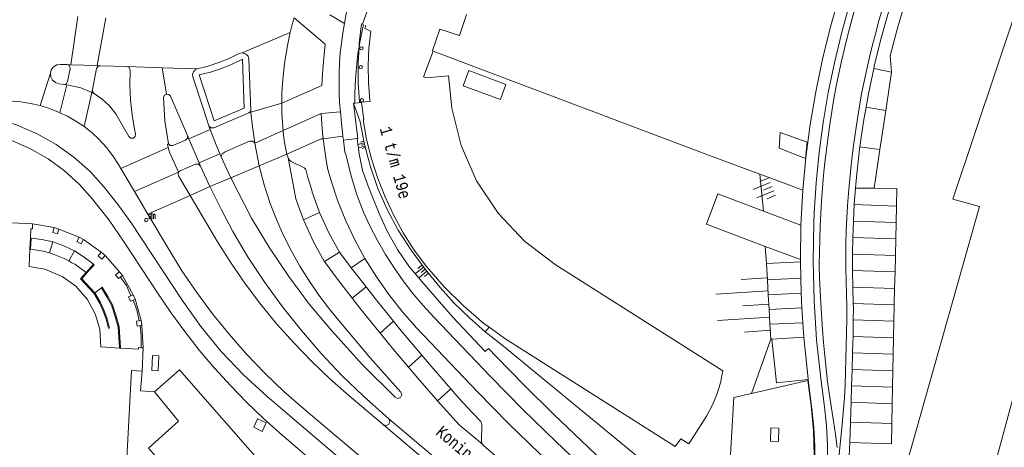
# Model space of a CAD drawing. Header units: metres. Extents: x 196790 to 198335, y 354523 to 356036.
# Tile 24 of 108: x 197155 to 197305, y 355650 to 355715. Entities that reach past the tile are written whole.
import ezdxf

# ---------------------------------------------------------------- set-up
doc = ezdxf.new("R2010")
doc.units = ezdxf.units.M
doc.linetypes.add('DGN Style 2', pattern=[186.027128, 111.616277, -74.410851])
for name, color, linetype, lineweight in [('bij- of bedrijfsgebouw', 252, 'Continuous', 18), ('functiescheiding', 252, 'Continuous', 18), ('gasstation', 252, 'Continuous', 18), ('heg of haag', 252, 'Continuous', 18), ('hoofdgebouw', 252, 'Continuous', 18), ('hoofdgebouw maaiveld', 252, 'Continuous', 18), ('huisnummer BAG', 252, 'Continuous', 18), ('kant asfaltverharding', 252, 'Continuous', 18), ('kant klinkerverharding', 252, 'Continuous', 18), ('kant muur (extern)', 252, 'Continuous', 18), ('kant tegelverharding', 252, 'Continuous', 18), ('overbouw', 252, 'Continuous', 18), ('overige afscheidingen', 252, 'Continuous', 18), ('overige opstallen geen pand', 252, 'Continuous', 18), ('raster', 252, 'Continuous', 18), ('schutting', 252, 'Continuous', 18), ('spoorrail', 252, 'Continuous', 18), ('steunpilaar gebouw', 252, 'Continuous', 18), ('straatnaam', 252, 'Continuous', 18), ('straatnaambord', 252, 'Continuous', 18), ('taludlijn', 252, 'Continuous', 18), ('taludsymbool', 252, 'Continuous', 18), ('toegangstrap', 252, 'Continuous', 18), ('vlakafsluiter', 252, 'Continuous', 18), ('vlakafsluiter grijs', 252, 'DGN Style 2', 18)]:
    doc.layers.add(name, color=color, linetype=linetype, lineweight=lineweight)
doc.styles.add('Style-Courier New', font='cour.ttf')
doc.styles.add('Style-simplex', font='simplex.shx')

# ---------------------------------------------------------------- blocks, each defined once
blk = doc.blocks.new('TA')
at = {"layer": 'taludsymbool', "linetype": 'Continuous', "lineweight": 0}
for p, q in [((-0.5, 0), (-0.5, -0.5)), ((-0.25, 0), (-0.25, -1)), ((0, 0), (0, -0.5)), ((0.25, 0), (0.25, -1)), ((0.5, 0), (0.5, -0.5))]:
    blk.add_line(p, q, dxfattribs=at)
blk = doc.blocks.new('S505')
at = {"layer": 'steunpilaar gebouw', "linetype": 'Continuous', "lineweight": 0}
blk.add_circle((0, 0), 0.25, dxfattribs=at)
blk = doc.blocks.new('S435')
at = {"layer": 'straatnaambord', "color": 7, "linetype": 'Continuous', "lineweight": 0}
blk.add_circle((0, 0), 0.263, dxfattribs=at)
blk.add_circle((0, 0), 0.263, dxfattribs=at)
at = {"layer": 'straatnaambord', "color": 7, "linetype": 'Continuous', "lineweight": 0, "style": 'Style-simplex', "width": 0.428569}
blk.add_text('stn', height=1.05, dxfattribs=at).set_placement((0.32, 0.18))

msp = doc.modelspace()

# ---------------------------------------------------------------- linework, layer by layer
at = {"layer": 'bij- of bedrijfsgebouw', "flags": 128}
for points in [[(197228.472, 355703.342), (197222.816, 355705.452), (197223.677, 355707.757), (197229.332, 355705.647), (197228.472, 355703.342)], [(197271.031, 355698.355), (197275.141, 355696.85), (197274.901, 355694.41), (197270.903, 355695.957), (197271.031, 355698.355)]]:
    msp.add_lwpolyline(points, dxfattribs=at)
at = {"layer": 'functiescheiding'}
for p, q in [((197164.234, 355715.94), (197163.154, 355708.636)), ((197167.144, 355708.503), (197168.462, 355715.772)), ((197287.973, 355707.499), (197285.271, 355708.077)), ((197162.549, 355705.578), (197161.456, 355701.347)), ((197166.314, 355704.407), (197165.157, 355699.245)), ((197166.423, 355704.892), (197166.314, 355704.407)), ((197190.535, 355701.44), (197195.22, 355702.772)), ((197284.091, 355702.174), (197287.094, 355701.667)), ((197181.085, 355697.389), (197184.359, 355698.797)), ((197191.11, 355696.71), (197195.43, 355698.627)), ((197170.745, 355692.88), (197177.973, 355696.051)), ((197286.199, 355695.735), (197283.147, 355696.145)), ((197182.648, 355693.749), (197185.824, 355695.082)), ((197191.796, 355693.288), (197195.979, 355695.036)), ((197172.821, 355689.371), (197179.525, 355692.312)), ((197184.304, 355690.112), (197187.495, 355691.458)), ((197285.314, 355689.868), (197282.494, 355689.887)), ((197174.858, 355685.929), (197181.284, 355688.748)), ((197282.298, 355687.388), (197288.706, 355687.163)), ((197200.98, 355686.155), (197198.519, 355685.087)), ((197288.655, 355684.664), (197282.182, 355684.886)), ((197282.069, 355682.377), (197288.603, 355682.164)), ((197201.707, 355678.738), (197203.999, 355680.17)), ((197288.552, 355679.656), (197282.05, 355679.867)), ((197282.033, 355677.365), (197288.5, 355677.151)), ((197269.082, 355675.929), (197274.157, 355676.176)), ((197208.06, 355674.858), (197205.915, 355673.179)), ((197288.448, 355674.643), (197282.096, 355674.853)), ((197269.214, 355673.683), (197274.223, 355673.927)), ((197269.346, 355671.437), (197274.323, 355671.678)), ((197282.159, 355672.352), (197288.397, 355672.147)), ((197288.345, 355669.652), (197282.147, 355669.847)), ((197210.184, 355667.84), (197212.219, 355669.643)), ((197269.478, 355669.191), (197274.457, 355669.433)), ((197282.114, 355667.333), (197288.293, 355667.139)), ((197216.512, 355664.504), (197214.502, 355662.652)), ((197288.242, 355664.635), (197282.053, 355664.842)), ((197281.973, 355662.338), (197288.19, 355662.126)), ((197218.933, 355657.55), (197220.925, 355659.378)), ((197288.138, 355659.616), (197281.892, 355659.845)), ((197281.811, 355657.336), (197288.087, 355657.121)), ((197281.714, 355654.333), (197288.025, 355654.109))]:
    msp.add_line(p, q, dxfattribs=at)
at = {"layer": 'functiescheiding', "flags": 128}
for points in [[(197279.698, 355650.48), (197279.449, 355652.456), (197279.151, 355654.466), (197278.53, 355658.421), (197278.252, 355660.439), (197278.009, 355662.434), (197277.814, 355664.417), (197277.64, 355666.404), (197277.45, 355668.414), (197277.204, 355672.352), (197277.103, 355674.289), (197277.017, 355676.233), (197276.987, 355678.159), (197277.013, 355680.231), (197277.055, 355682.079), (197277.119, 355684.145), (197277.204, 355686.021), (197277.305, 355687.934), (197277.45, 355689.899), (197277.634, 355691.855), (197277.844, 355693.788), (197278.34, 355697.674), (197278.6, 355699.551), (197278.884, 355701.517), (197279.201, 355703.432), (197279.555, 355705.383), (197279.94, 355707.304), (197280.346, 355709.167), (197280.794, 355711.102), (197281.271, 355712.991), (197281.773, 355714.885), (197282.29, 355716.767)], [(197279.881, 355648.377), (197280.486, 355654.037), (197280.818, 355657.989), (197280.911, 355659.929), (197280.979, 355661.963), (197281.028, 355663.907), (197281.095, 355665.89), (197281.146, 355667.906), (197281.179, 355669.943), (197281.149, 355671.9), (197281.056, 355675.741), (197281.027, 355677.669), (197281.012, 355679.607), (197281.042, 355681.49), (197281.091, 355683.41), (197281.184, 355685.312), (197281.293, 355687.192), (197281.422, 355689.12), (197281.767, 355692.907), (197281.975, 355694.756), (197282.236, 355696.692), (197282.782, 355700.464), (197283.104, 355702.361), (197283.427, 355704.203), (197284.205, 355707.951), (197284.643, 355709.801), (197285.094, 355711.66), (197285.561, 355713.488), (197286.049, 355715.347), (197286.594, 355717.12)], [(197151.811, 355700.449), (197154.972, 355699.464), (197158.028, 355698.141), (197160.925, 355696.5), (197163.616, 355694.571), (197166.062, 355692.394), (197168.231, 355690.015), (197170.333, 355687.35), (197172.321, 355684.599), (197180.071, 355672.846), (197182.907, 355668.859), (197186.024, 355665.072), (197189.4, 355661.515), (197193.01, 355658.212), (197210.835, 355643.025)], [(197151.651, 355697.893), (197154.17, 355697.1), (197157.011, 355695.856), (197159.702, 355694.313), (197162.196, 355692.501), (197164.457, 355690.456), (197166.457, 355688.224), (197168.954, 355685.016), (197171.273, 355681.677), (197176.336, 355673.947), (197178.348, 355670.989), (197180.466, 355668.098), (197182.687, 355665.279), (197185.007, 355662.538), (197187.421, 355659.88), (197189.926, 355657.311), (197192.516, 355654.833), (197195.186, 355652.452), (197208.865, 355640.679)], [(197198.519, 355685.087), (197197.365, 355688.255), (197196.18, 355694.503)], [(197201.707, 355678.738), (197201.672, 355678.786), (197200.036, 355681.731), (197198.572, 355684.941), (197198.519, 355685.087)], [(197205.915, 355673.179), (197203.688, 355676.053), (197201.707, 355678.738)], [(197205.915, 355673.179), (197207.342, 355671.342), (197210.184, 355667.84)], [(197210.184, 355667.84), (197212.216, 355665.354), (197214.502, 355662.652)], [(197214.502, 355662.652), (197215.904, 355660.995), (197218.933, 355657.55)], [(197218.933, 355657.55), (197222.197, 355653.901), (197225.743, 355650.965)]]:
    msp.add_lwpolyline(points, dxfattribs=at)
at = {"layer": 'gasstation', "flags": 128}
msp.add_lwpolyline([(197270.779, 355651.402), (197270.828, 355653.402), (197269.628, 355653.431), (197269.569, 355651.418), (197270.779, 355651.402)], dxfattribs=at)
at = {"layer": 'heg of haag'}
for p, q in [((197267.946, 355691.997), (197268.521, 355686.407)), ((197268.948, 355678.425), (197268.76, 355681.037))]:
    msp.add_line(p, q, dxfattribs=at)
at = {"layer": 'hoofdgebouw'}
for p, q in [((197209.838, 355721.224), (197207.504, 355714.821)), ((197223.341, 355716.266), (197222.47, 355713.681)), ((197218.153, 355710.743), (197218.176, 355710.811)), ((197218.265, 355710.704), (197218.153, 355710.743)), ((197207.378, 355702.893), (197207.371, 355702.95)), ((197150.841, 355684.748), (197157.338, 355684.442))]:
    msp.add_line(p, q, dxfattribs=at)
at = {"layer": 'hoofdgebouw', "flags": 128}
for points in [[(197218.176, 355710.811), (197219.291, 355714.057), (197222.254, 355713.062), (197222.47, 355713.681)], [(197262.333, 355662.111), (197236.835, 355678.253), (197232.147, 355681.809), (197228.132, 355686.078), (197224.861, 355690.996), (197222.494, 355696.378), (197221.073, 355702.059), (197220.582, 355706.936), (197217.233, 355706.623), (197216.804, 355706.78), (197218.265, 355710.704)], [(197226.753, 355668.76), (197225.968, 355669.315), (197222.845, 355671.971), (197219.942, 355674.864), (197217.246, 355677.951), (197215.37, 355680.45), (197213.696, 355683.089), (197212.21, 355685.837), (197210.89, 355688.668), (197209.788, 355691.477), (197208.871, 355694.352), (197208.14, 355697.279), (197207.594, 355700.247), (197207.719, 355700.265), (197207.378, 355702.893)], [(197262.333, 355662.111), (197261.97, 355660.308), (197261.425, 355658.542), (197260.706, 355656.84), (197259.824, 355655.226), (197257.157, 355651.036), (197255.912, 355651.804), (197255.057, 355650.627), (197229.315, 355666.947), (197226.753, 355668.76)], [(197174.163, 355665.615), (197173.993, 355662.07), (197173.987, 355662.07)], [(197170.625, 355605.965), (197170.812, 355609.49), (197169.603, 355609.554), (197170.214, 355621.088), (197172.626, 355621.586), (197172.763, 355620.825), (197178.058, 355621.776), (197177.86, 355623.44), (197177.864, 355625.128), (197178.071, 355626.803), (197178.474, 355628.429), (197173.198, 355629.892), (197170.651, 355629.799), (197172.39, 355662.166), (197173.987, 355662.07)]]:
    msp.add_lwpolyline(points, dxfattribs=at)
at = {"layer": 'hoofdgebouw maaiveld'}
for p, q in [((197156.988, 355682.308), (197156.908, 355680.615)), ((197170.522, 355665.582), (197170.673, 355665.573)), ((197173.828, 355665.635), (197174.163, 355665.615))]:
    msp.add_line(p, q, dxfattribs=at)
at = {"layer": 'hoofdgebouw maaiveld', "flags": 128}
for points in [[(197208.023, 355714.626), (197207.858, 355714.125), (197208.756, 355713.761), (197208.493, 355711.147), (197208.385, 355708.517), (197208.432, 355705.885), (197208.633, 355703.265), (197208.654, 355703.066), (197207.371, 355702.95)], [(197157.338, 355684.442), (197157.303, 355683.68), (197157.053, 355683.691), (197156.988, 355682.308)], [(197156.908, 355680.615), (197156.783, 355677.974), (197159.206, 355677.562), (197161.841, 355676.462), (197163.893, 355674.965), (197165.613, 355673.01), (197166.86, 355670.78), (197167.538, 355668.445), (197167.705, 355665.751), (197170.522, 355665.582)], [(197170.673, 355665.573), (197173.427, 355665.408), (197173.439, 355665.658), (197173.828, 355665.635)]]:
    msp.add_lwpolyline(points, dxfattribs=at)
at = {"layer": 'kant asfaltverharding'}
for p, q in [((197162.55, 355708.656), (197163.154, 355708.636)), ((197163.154, 355708.636), (197167.144, 355708.503)), ((197167.144, 355708.503), (197167.603, 355708.488)), ((197167.603, 355708.488), (197171.693, 355708.353)), ((197287.973, 355707.499), (197287.094, 355701.667)), ((197162.549, 355705.578), (197162.072, 355705.643)), ((197166.642, 355704.27), (197166.314, 355704.407)), ((197190.535, 355701.44), (197190.508, 355701.716)), ((197287.094, 355701.667), (197286.199, 355695.735)), ((197184.158, 355699.353), (197184.359, 355698.797)), ((197180.881, 355697.864), (197181.085, 355697.389)), ((197181.085, 355697.389), (197182.648, 355693.749)), ((197191.796, 355693.288), (197191.11, 355696.71)), ((197286.199, 355695.735), (197285.314, 355689.868)), ((197185.824, 355695.082), (197186.023, 355694.615)), ((197196.18, 355694.503), (197195.979, 355695.036)), ((197170.745, 355692.88), (197172.821, 355689.371)), ((197182.648, 355693.749), (197182.867, 355693.239)), ((197184.304, 355690.112), (197182.867, 355693.239)), ((197199.776, 355689.587), (197199.216, 355691.495)), ((197172.821, 355689.371), (197174.858, 355685.929)), ((197282.298, 355687.388), (197282.494, 355689.887)), ((197282.182, 355684.886), (197282.298, 355687.388)), ((197288.706, 355687.163), (197288.655, 355684.664)), ((197282.069, 355682.377), (197282.182, 355684.886)), ((197288.655, 355684.664), (197288.603, 355682.164)), ((197282.05, 355679.867), (197282.069, 355682.377)), ((197288.603, 355682.164), (197288.552, 355679.656)), ((197203.999, 355680.17), (197205.799, 355677.774)), ((197282.033, 355677.365), (197282.05, 355679.867)), ((197288.552, 355679.656), (197288.5, 355677.151)), ((197208.06, 355674.858), (197205.799, 355677.774)), ((197282.096, 355674.853), (197282.033, 355677.365)), ((197288.5, 355677.151), (197288.448, 355674.643)), ((197282.159, 355672.352), (197282.096, 355674.853)), ((197288.448, 355674.643), (197288.397, 355672.147)), ((197288.397, 355672.147), (197288.345, 355669.652)), ((197282.114, 355667.333), (197282.147, 355669.847)), ((197288.345, 355669.652), (197288.293, 355667.139)), ((197288.293, 355667.139), (197288.242, 355664.635)), ((197281.973, 355662.338), (197282.053, 355664.842)), ((197288.242, 355664.635), (197288.19, 355662.126)), ((197281.892, 355659.845), (197281.973, 355662.338)), ((197288.19, 355662.126), (197288.138, 355659.616)), ((197222.141, 355657.98), (197220.925, 355659.378)), ((197281.811, 355657.336), (197281.892, 355659.845)), ((197288.138, 355659.616), (197288.087, 355657.121)), ((197281.714, 355654.333), (197281.811, 355657.336)), ((197288.087, 355657.121), (197288.025, 355654.109)), ((197210.712, 355653.911), (197227.077, 355640.126)), ((197227.86, 355641.035), (197211.529, 355654.837)), ((197281.614, 355651.222), (197281.714, 355654.333))]:
    msp.add_line(p, q, dxfattribs=at)
at = {"layer": 'kant asfaltverharding', "flags": 128}
for points in [[(197285.271, 355708.077), (197285.338, 355708.393), (197286.357, 355712.536), (197287.51, 355716.64), (197288.793, 355720.698), (197291.248, 355727.26), (197293.407, 355732.567)], [(197293.407, 355732.567), (197295.034, 355731.917), (197290.971, 355721.011), (197290.5, 355719.604), (197289.334, 355715.771), (197288.781, 355713.835), (197288.281, 355711.901), (197287.777, 355709.998), (197287.98, 355707.542), (197287.973, 355707.499)], [(197276.015, 355620.232), (197276.166, 355621.575), (197276.307, 355622.919), (197277.139, 355631.204), (197278.094, 355645.033), (197278.223, 355647.937), (197278.211, 355650.848), (197278.056, 355653.755), (197277.76, 355656.647), (197277.214, 355660.945), (197276.584, 355666.848), (197276.193, 355672.776), (197276.042, 355678.715), (197276.13, 355684.651), (197276.2, 355686.12), (197276.507, 355690.704), (197276.969, 355695.282), (197277.584, 355699.848), (197278.353, 355704.393), (197279.274, 355708.909), (197280.346, 355713.39), (197281.566, 355717.827)], [(197196.496, 355713.521), (197196.809, 355714.769), (197197.089, 355715.749)], [(197195.22, 355702.772), (197195.23, 355704.323), (197195.332, 355705.84), (197195.482, 355707.284), (197195.663, 355708.854), (197195.889, 355710.344), (197196.127, 355711.824), (197196.445, 355713.318), (197196.496, 355713.521)], [(197182.382, 355708.006), (197184.024, 355708.436), (197185.639, 355708.969), (197187.217, 355709.603), (197188.749, 355710.333), (197189.211, 355710.443)], [(197189.211, 355710.443), (197189.732, 355710.302), (197190.11, 355709.916), (197190.24, 355709.459), (197190.508, 355701.716)], [(197160.026, 355707.335), (197160.168, 355707.854), (197160.517, 355708.316), (197161.016, 355708.609), (197161.548, 355708.689), (197162.55, 355708.656)], [(197162.072, 355705.643), (197161.301, 355705.747), (197160.79, 355705.915), (197160.346, 355706.287), (197160.079, 355706.8), (197160.026, 355707.335)], [(197171.693, 355708.353), (197172.056, 355708.165), (197172.165, 355707.771), (197172.129, 355705.525), (197172.229, 355703.276), (197172.464, 355701.038), (197172.834, 355698.822), (197172.998, 355698.13), (197172.951, 355697.747), (197172.664, 355697.488), (197172.278, 355697.48), (197171.981, 355697.726), (197169.968, 355701.196), (197169.024, 355702.377), (197167.917, 355703.404), (197166.683, 355704.248), (197166.642, 355704.27)], [(197184.158, 355699.353), (197183.243, 355702.173), (197181.702, 355706.82), (197181.658, 355707.183), (197181.777, 355707.565), (197182.047, 355707.86), (197182.382, 355708.006)], [(197284.091, 355702.174), (197284.454, 355704.216), (197285.271, 355708.077)], [(197166.314, 355704.407), (197164.653, 355705.103), (197162.549, 355705.578)], [(197151.929, 355703.214), (197154.289, 355703.117), (197154.917, 355703.07), (197155.547, 355703.003), (197157.017, 355702.765), (197158.467, 355702.423)], [(197177.978, 355696.635), (197177.432, 355700.12), (197177.243, 355703.643), (197177.371, 355703.995), (197177.694, 355704.186)], [(197177.694, 355704.186), (197178.064, 355704.128), (197178.313, 355703.848), (197180.881, 355697.864)], [(197158.467, 355702.423), (197159.889, 355701.978), (197161.275, 355701.433), (197161.456, 355701.347)], [(197161.456, 355701.347), (197162.619, 355700.795), (197163.917, 355700.068), (197165.157, 355699.245)], [(197190.535, 355701.44), (197190.751, 355699.206), (197191.11, 355696.71)], [(197195.43, 355698.627), (197195.324, 355699.819), (197195.248, 355701.301), (197195.22, 355702.772)], [(197284.091, 355702.174), (197283.706, 355700.013), (197283.147, 355696.145)], [(197165.157, 355699.245), (197166.323, 355698.32), (197167.488, 355697.23), (197168.563, 355696.053), (197169.539, 355694.791), (197170.406, 355693.452), (197170.745, 355692.88)], [(197184.359, 355698.797), (197185.024, 355696.958), (197185.824, 355695.082)], [(197195.979, 355695.036), (197195.659, 355696.826), (197195.456, 355698.34), (197195.43, 355698.627)], [(197177.973, 355696.051), (197177.836, 355696.581), (197177.978, 355696.635)], [(197179.525, 355692.312), (197178.152, 355695.362), (197177.973, 355696.051)], [(197282.494, 355689.887), (197282.625, 355691.553), (197283.096, 355695.789), (197283.147, 355696.145)], [(197187.495, 355691.458), (197187.138, 355692.202), (197186.023, 355694.615)], [(197199.216, 355691.495), (197198.952, 355692.5), (197198.861, 355692.744), (197198.651, 355692.942), (197196.661, 355693.917), (197196.4, 355694.139), (197196.18, 355694.503)], [(197181.284, 355688.748), (197179.53, 355691.769), (197179.451, 355692.04), (197179.525, 355692.312)], [(197187.495, 355691.458), (197190.647, 355685.307), (197193.352, 355680.799), (197196.292, 355676.432), (197199.455, 355672.223), (197202.828, 355668.19), (197207.529, 355663.048), (197212.457, 355658.122), (197212.85, 355657.912), (197213.274, 355658.047), (197213.473, 355658.446), (197213.325, 355658.866), (197208.658, 355664.102), (197204.146, 355669.472), (197202.467, 355671.492), (197200.876, 355673.593), (197199.38, 355675.77), (197197.984, 355678.015), (197196.693, 355680.321), (197195.509, 355682.682), (197194.438, 355685.09), (197193.48, 355687.536), (197192.559, 355690.389), (197191.796, 355693.288)], [(197211.529, 355654.837), (197207.667, 355658.248), (197204.374, 355661.43), (197201.217, 355664.759), (197198.206, 355668.227), (197195.35, 355671.824), (197192.658, 355675.539), (197190.136, 355679.361), (197187.79, 355683.279), (197185.99, 355686.666), (197184.304, 355690.112)], [(197199.776, 355689.587), (197199.847, 355689.268), (197200.98, 355686.155)], [(197285.314, 355689.868), (197288.761, 355689.812), (197288.706, 355687.163)], [(197181.284, 355688.748), (197185.455, 355681.706), (197187.516, 355678.463), (197189.712, 355675.297), (197192.038, 355672.219), (197194.489, 355669.234), (197197.059, 355666.352), (197199.741, 355663.578), (197202.529, 355660.919), (197205.415, 355658.382), (197210.712, 355653.911)], [(197174.858, 355685.929), (197177.933, 355680.734), (197180.042, 355677.336), (197182.297, 355674.02), (197184.693, 355670.796), (197187.224, 355667.672), (197189.884, 355664.657), (197192.667, 355661.76), (197195.562, 355658.986), (197198.564, 355656.343), (197212.981, 355644.174)], [(197200.98, 355686.155), (197202.377, 355683.087), (197203.999, 355680.17)], [(197212.219, 355669.643), (197209.425, 355673.099), (197208.06, 355674.858)], [(197282.147, 355669.847), (197282.173, 355671.799), (197282.159, 355672.352)], [(197216.512, 355664.504), (197213.145, 355668.498), (197212.219, 355669.643)], [(197282.053, 355664.842), (197282.101, 355666.315), (197282.114, 355667.333)], [(197220.925, 355659.378), (197217.926, 355662.826), (197216.512, 355664.504)], [(197225.743, 355650.965), (197225.612, 355651.365), (197225.68, 355653.892), (197225.618, 355654.206), (197225.48, 355654.438), (197224.19, 355655.764), (197222.141, 355657.98)], [(197288.025, 355654.109), (197287.961, 355651.026), (197281.614, 355651.222)], [(197259.33, 355622.277), (197255.895, 355625.242), (197225.98, 355650.708), (197225.743, 355650.965)], [(197279.043, 355617.698), (197279.292, 355619.749), (197279.512, 355621.804), (197280.455, 355631.209), (197281.375, 355644.191), (197281.549, 355649.218), (197281.614, 355651.222)]]:
    msp.add_lwpolyline(points, dxfattribs=at)
at = {"layer": 'kant klinkerverharding'}
for p, q in [((197206.341, 355702.788), (197206.13, 355702.771)), ((197204.149, 355701.46), (197201.227, 355701.201)), ((197201.509, 355697.394), (197204.529, 355697.792)), ((197204.609, 355697.166), (197206.709, 355697.407)), ((197261.55, 355689.035), (197268.521, 355686.407)), ((197268.521, 355686.407), (197274.196, 355684.267)), ((197268.76, 355681.037), (197259.816, 355684.395)), ((197270.263, 355680.473), (197268.76, 355681.037)), ((197274.124, 355679.024), (197270.263, 355680.473)), ((197207.881, 355679.188), (197205.799, 355677.774)), ((197268.948, 355678.425), (197274.125, 355678.664)), ((197269.082, 355675.929), (197268.948, 355678.425)), ((197269.214, 355673.683), (197269.082, 355675.929)), ((197269.346, 355671.437), (197269.214, 355673.683)), ((197269.478, 355669.191), (197269.346, 355671.437)), ((197269.611, 355666.925), (197269.478, 355669.191)), ((197269.787, 355666.935), (197269.611, 355666.925)), ((197274.624, 355667.211), (197269.787, 355666.935))]:
    msp.add_line(p, q, dxfattribs=at)
at = {"layer": 'kant klinkerverharding', "flags": 128}
for points in [[(197195.22, 355702.772), (197201.327, 355705.465), (197201.433, 355707.233), (197201.571, 355709.081), (197201.84, 355711.739), (197197.089, 355715.749)], [(197207.676, 355714.756), (197207.158, 355712.307), (197206.986, 355711.311)], [(197206.986, 355711.311), (197206.818, 355710.342), (197206.577, 355708.193), (197206.417, 355706.394), (197206.317, 355704.292), (197206.341, 355702.788)], [(197182.68, 355707.085), (197184.375, 355707.518), (197186.041, 355708.064), (197187.667, 355708.721), (197189.241, 355709.484), (197189.488, 355702.054), (197184.939, 355700.13), (197182.68, 355707.085)], [(197206.13, 355702.771), (197206.38, 355700.755), (197206.635, 355698.584), (197206.792, 355697.417), (197206.709, 355697.407)], [(197201.227, 355701.201), (197201.297, 355699.619), (197201.415, 355698.268), (197201.509, 355697.394)], [(197176.417, 355662.141), (197176.537, 355664.406), (197175.57, 355664.452), (197175.473, 355662.184), (197176.417, 355662.141)], [(197190.965, 355653.531), (197192.263, 355652.915), (197192.851, 355654.207), (197191.552, 355654.837), (197190.965, 355653.531)], [(197210.712, 355653.911), (197211.131, 355653.83), (197211.505, 355654.035), (197211.662, 355654.432), (197211.529, 355654.837)]]:
    msp.add_lwpolyline(points, dxfattribs=at)
at = {"layer": 'kant muur (extern)'}
for p, q in [((197260.296, 355694.86), (197218.265, 355710.704)), ((197171.005, 355676.582), (197170.701, 355676.35)), ((197172.292, 355673.536), (197172.631, 355673.678)), ((197172.921, 355672.986), (197172.649, 355672.872)), ((197173.561, 355669.738), (197173.848, 355669.783)), ((197173.964, 355669.042), (197173.674, 355668.997))]:
    msp.add_line(p, q, dxfattribs=at)
at = {"layer": 'kant muur (extern)', "flags": 128}
for points in [[(197161.341, 355683.665), (197161.124, 355682.947), (197160.406, 355683.164), (197160.623, 355683.882)], [(197165.072, 355682.065), (197164.721, 355681.398), (197164.058, 355681.747), (197164.407, 355682.411)], [(197168.347, 355679.644), (197167.852, 355679.081), (197167.288, 355679.575), (197167.783, 355680.139)], [(197170.701, 355676.35), (197170.409, 355676.127), (197169.953, 355676.722), (197170.549, 355677.178)], [(197172.649, 355672.872), (197172.229, 355672.696), (197171.939, 355673.388), (197172.292, 355673.536)], [(197173.674, 355668.997), (197173.223, 355668.926), (197173.107, 355669.667), (197173.561, 355669.738)]]:
    msp.add_lwpolyline(points, dxfattribs=at)
at = {"layer": 'kant tegelverharding'}
for p, q in [((197206.341, 355702.788), (197207.378, 355702.893)), ((197201.227, 355701.201), (197195.43, 355698.627)), ((197204.529, 355697.792), (197204.609, 355697.166)), ((197204.609, 355697.166), (197204.843, 355695.338)), ((197191.796, 355693.288), (197187.495, 355691.458)), ((197181.284, 355688.748), (197184.304, 355690.112)), ((197274.489, 355689.548), (197274.196, 355684.267)), ((197274.196, 355684.267), (197274.124, 355679.024)), ((197274.124, 355679.024), (197274.125, 355678.664)), ((197274.125, 355678.664), (197274.157, 355676.176)), ((197274.157, 355676.176), (197274.223, 355673.927)), ((197274.223, 355673.927), (197274.323, 355671.678)), ((197274.323, 355671.678), (197274.457, 355669.433)), ((197274.457, 355669.433), (197274.624, 355667.211))]:
    msp.add_line(p, q, dxfattribs=at)
at = {"layer": 'kant tegelverharding', "flags": 128}
for points in [[(197239.585, 355812.134), (197206.348, 355720.707), (197205.856, 355719.32), (197205.417, 355717.861), (197205.035, 355716.383), (197204.747, 355714.909)], [(197274.489, 355689.548), (197274.952, 355694.557), (197275.602, 355699.557), (197276.441, 355704.535), (197277.466, 355709.482), (197278.676, 355714.387), (197280.067, 355719.24), (197281.637, 355724.03), (197283.381, 355728.749), (197283.205, 355729.48)], [(197204.747, 355714.909), (197204.504, 355713.448), (197204.299, 355711.936), (197204.131, 355710.431), (197204.011, 355708.927), (197203.948, 355707.429), (197203.935, 355705.91), (197203.964, 355704.364), (197204.026, 355702.908), (197204.149, 355701.46)], [(197162.55, 355708.656), (197162.767, 355708.599), (197162.958, 355708.441), (197163.06, 355708.216), (197163.059, 355707.992), (197162.652, 355706.068), (197162.444, 355705.744), (197162.072, 355705.643)], [(197167.603, 355708.488), (197167.255, 355708.361), (197167.061, 355708.045), (197166.423, 355704.892)], [(197166.423, 355704.892), (197166.442, 355704.549), (197166.642, 355704.27)], [(197190.508, 355701.716), (197190.419, 355701.469), (197190.214, 355701.304), (197184.89, 355699.026), (197184.452, 355699.029), (197184.158, 355699.353)], [(197204.149, 355701.46), (197204.295, 355699.739), (197204.529, 355697.792)], [(197180.881, 355697.864), (197180.879, 355697.467), (197180.604, 355697.182), (197178.673, 355696.358), (197178.269, 355696.354), (197177.978, 355696.635)], [(197191.11, 355696.71), (197190.776, 355697.031), (197190.313, 355697.04), (197186.594, 355695.406), (197186.163, 355695.116), (197186.023, 355694.615)], [(197201.509, 355697.394), (197201.243, 355697.356), (197195.979, 355695.036)], [(197201.509, 355697.394), (197201.727, 355695.925), (197201.916, 355694.469), (197202.177, 355692.917)], [(197206.709, 355697.407), (197207.007, 355695.098), (197207.52, 355692.568)], [(197204.843, 355695.338), (197205.025, 355694.83), (197205.723, 355691.906), (197206.606, 355689.033), (197207.668, 355686.228), (197208.685, 355684.05), (197209.8, 355681.912), (197211.008, 355679.821), (197212.308, 355677.782), (197213.696, 355675.802), (197215.168, 355673.887), (197216.718, 355672.041), (197218.343, 355670.269), (197226.994, 355661.235), (197231.887, 355656.241), (197236.893, 355651.361), (197260.109, 355629.242), (197266.073, 355623.696), (197271.901, 355618.54)], [(197182.867, 355693.239), (197182.543, 355693.532), (197182.106, 355693.521), (197179.766, 355692.523), (197179.525, 355692.312)], [(197207.881, 355679.188), (197206.344, 355682), (197204.962, 355684.892), (197203.74, 355687.907), (197202.745, 355691.015), (197202.177, 355692.917)], [(197207.52, 355692.568), (197207.788, 355691.772), (197208.357, 355690.201), (197210.044, 355686.007), (197211.309, 355683.227), (197212.825, 355680.561), (197214.573, 355678.042), (197216.533, 355675.7), (197221.246, 355670.29), (197226.163, 355665.064), (197226.675, 355665.517), (197227.863, 355664.255), (197232.142, 355659.867), (197236.526, 355655.585), (197262.292, 355631.018), (197267.478, 355626.179), (197272.497, 355621.694)], [(197271.255, 355615.121), (197264.311, 355621.249), (197257.256, 355627.8), (197234.411, 355649.561), (197229.682, 355654.171), (197225.062, 355658.89), (197215.712, 355668.664), (197213.538, 355671.125), (197211.502, 355673.707), (197209.614, 355676.399), (197207.881, 355679.188)], [(197275.294, 355660.804), (197270.465, 355660.304), (197269.787, 355666.935)], [(197274.624, 355667.211), (197275.282, 355660.903), (197275.294, 355660.804)], [(197276.188, 355645.328), (197276.301, 355647.765), (197276.293, 355650.631), (197276.145, 355653.493), (197275.857, 355656.341), (197275.294, 355660.804)]]:
    msp.add_lwpolyline(points, dxfattribs=at)
at = {"layer": 'overbouw'}
for p, q in [((197160.623, 355683.882), (197157.338, 355684.442)), ((197161.341, 355683.665), (197160.623, 355683.882)), ((197164.407, 355682.411), (197161.341, 355683.665)), ((197164.407, 355682.411), (197165.072, 355682.065)), ((197167.783, 355680.139), (197165.072, 355682.065)), ((197167.783, 355680.139), (197168.347, 355679.644)), ((197170.549, 355677.178), (197168.347, 355679.644)), ((197170.549, 355677.178), (197171.005, 355676.582)), ((197172.631, 355673.678), (197171.005, 355676.582)), ((197172.631, 355673.678), (197172.921, 355672.986)), ((197173.848, 355669.783), (197172.921, 355672.986)), ((197173.848, 355669.783), (197173.964, 355669.042)), ((197174.163, 355665.615), (197173.964, 355669.042))]:
    msp.add_line(p, q, dxfattribs=at)
at = {"layer": 'overbouw', "flags": 128}
for points in [[(197206.986, 355711.311), (197207.02, 355711.899), (197207.374, 355714.87), (197207.504, 355714.821)], [(197206.986, 355711.311), (197206.845, 355708.907), (197206.85, 355705.909), (197207.036, 355702.923), (197207.371, 355702.95)]]:
    msp.add_lwpolyline(points, dxfattribs=at)
at = {"layer": 'overige afscheidingen'}
msp.add_line((197226.184, 355668.043), (197226.753, 355668.76), dxfattribs=at)
at = {"layer": 'overige opstallen geen pand'}
for p, q in [((197175.864, 355658.946), (197179.691, 355662.289)), ((197179.691, 355662.289), (197198.258, 355641.09)), ((197179.535, 355654.479), (197175.864, 355658.946))]:
    msp.add_line(p, q, dxfattribs=at)
at = {"layer": 'overige opstallen geen pand', "flags": 128}
msp.add_lwpolyline([(197179.535, 355654.479), (197174.98, 355650.384), (197185.674, 355638.228), (197190.223, 355642.221)], dxfattribs=at)
at = {"layer": 'raster'}
for p, q in [((197157.095, 355682.3), (197156.996, 355680.602)), ((197159.902, 355680.052), (197160.387, 355681.705)), ((197163.712, 355680.332), (197162.842, 355678.812)), ((197165.468, 355677.076), (197166.568, 355678.34))]:
    msp.add_line(p, q, dxfattribs=at)
at = {"layer": 'raster', "flags": 128}
for points in [[(197281.703, 355617.248), (197287.25, 355646.159), (197289.634, 355645.72), (197301.365, 355687.105), (197297.289, 355688.194), (197310.537, 355727.724)], [(197168.861, 355668.54), (197168.506, 355669.965), (197168.034, 355671.351), (197167.52, 355672.433), (197166.641, 355673.911), (197164.623, 355676.105), (197165.468, 355677.076)], [(197170.701, 355676.35), (197171.605, 355675.091), (197172.292, 355673.536)], [(197170.522, 355665.582), (197170.443, 355667.227), (197170.324, 355668.768), (197169.888, 355670.399), (197169.344, 355672.104), (197168.637, 355673.346), (197167.804, 355674.738)], [(197172.649, 355672.872), (197173.181, 355671.375), (197173.561, 355669.738)], [(197173.674, 355668.997), (197173.837, 355667.369), (197173.828, 355665.635)], [(197173.987, 355662.07), (197173.757, 355659.053), (197175.864, 355658.946)], [(197266.671, 355658.695), (197275.231, 355660.668), (197275.76, 355656.86), (197276.084, 355653.024), (197276.2, 355649.175), (197276.108, 355645.332)], [(197263.292, 355645.92), (197263.993, 355658.078), (197266.671, 355658.695)]]:
    msp.add_lwpolyline(points, dxfattribs=at)
at = {"layer": 'schutting'}
for p, q in [((197267.946, 355691.997), (197260.296, 355694.86)), ((197269.199, 355691.528), (197267.946, 355691.997)), ((197274.489, 355689.548), (197269.199, 355691.528))]:
    msp.add_line(p, q, dxfattribs=at)
at = {"layer": 'spoorrail', "flags": 128}
msp.add_lwpolyline([(197308.607, 355665.908), (197300.983, 355637.913), (197297.303, 355624.243), (197293.86, 355611.363), (197292.554, 355606.392)], dxfattribs=at)
at = {"layer": 'taludlijn'}
msp.add_line((197269.611, 355666.925), (197266.671, 355658.695), dxfattribs=at)
at = {"layer": 'taludlijn', "flags": 128}
for points in [[(197226.184, 355668.043), (197223.768, 355670.168), (197221.471, 355672.422), (197219.307, 355674.803), (197217.035, 355677.58), (197214.895, 355680.46), (197212.945, 355683.474), (197211.255, 355686.642), (197209.86, 355689.845), (197208.71, 355693.144), (197207.806, 355696.518), (197207.151, 355699.95), (197206.13, 355702.771)], [(197263.292, 355645.92), (197256.8, 355642.991), (197228.705, 355666.044), (197226.184, 355668.043)]]:
    msp.add_lwpolyline(points, dxfattribs=at)
at = {"layer": 'toegangstrap'}
for p, q in [((197157.095, 355682.3), (197156.988, 355682.308)), ((197156.996, 355680.602), (197156.908, 355680.615)), ((197165.59, 355676.988), (197165.468, 355677.076)), ((197167.804, 355674.738), (197166.77, 355673.988))]:
    msp.add_line(p, q, dxfattribs=at)
at = {"layer": 'toegangstrap', "flags": 128}
for points in [[(197160.387, 355681.705), (197158.756, 355682.087), (197157.095, 355682.3)], [(197159.902, 355680.052), (197158.942, 355680.302), (197156.996, 355680.602)], [(197163.712, 355680.332), (197162.088, 355681.111), (197160.387, 355681.705)], [(197166.568, 355678.34), (197165.193, 355679.412), (197163.712, 355680.332)], [(197159.902, 355680.052), (197160.608, 355679.818), (197162.128, 355679.208), (197162.842, 355678.812)], [(197165.468, 355677.076), (197163.731, 355678.331), (197163.307, 355678.554), (197162.842, 355678.812)], [(197165.59, 355676.988), (197166.681, 355678.241), (197166.568, 355678.34)], [(197166.77, 355673.988), (197164.828, 355676.112), (197165.59, 355676.988)], [(197170.673, 355665.573), (197170.593, 355667.236), (197170.474, 355668.78), (197170.032, 355670.441), (197169.486, 355672.15), (197168.767, 355673.421), (197167.926, 355674.827), (197167.804, 355674.738)], [(197166.77, 355673.988), (197167.656, 355672.498), (197168.173, 355671.408), (197168.65, 355670.007), (197169.007, 355668.576)]]:
    msp.add_lwpolyline(points, dxfattribs=at)
at = {"layer": 'vlakafsluiter'}
msp.add_line((197261.55, 355689.035), (197259.816, 355684.395), dxfattribs=at)
at = {"layer": 'vlakafsluiter grijs'}
for p, q in [((197202.523, 355716.207), (197204.747, 355714.909)), ((197189.211, 355710.443), (197196.496, 355713.521)), ((197160.026, 355707.335), (197158.467, 355702.423)), ((197171.693, 355708.353), (197177.038, 355708.18)), ((197177.038, 355708.18), (197177.694, 355704.186)), ((197177.038, 355708.18), (197182.382, 355708.006))]:
    msp.add_line(p, q, dxfattribs=at)

# ---------------------------------------------------------------- block references
at = {"layer": 'steunpilaar gebouw'}
for p in [(197207.333, 355711.13), (197207.233, 355708.263), (197207.424, 355703.244)]:
    msp.add_blockref('S505', p, dxfattribs=at)
at = {"layer": 'straatnaambord'}
msp.add_blockref('S435', (197174.611, 355685.031), dxfattribs=at)
at = {"layer": 'taludsymbool'}
for p, xscale, yscale, zscale, rotation in [((197207.806, 355696.518), 0.9950301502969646, 0.9950301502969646, 0.9950301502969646, 285.0278558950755), ((197269.805, 355690.108), 2.819180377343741, 2.819180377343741, 2.819180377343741, 292.3712914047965), ((197217.035, 355677.58), 1.582601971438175, 1.582601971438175, 1.582601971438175, 309.2817650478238), ((197269.334, 355672.265), 7.997727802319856, 7.997727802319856, 7.997727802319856, 273.7063761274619)]:
    msp.add_blockref('TA', p, dxfattribs=dict(at, xscale=xscale, yscale=yscale, zscale=zscale, rotation=rotation))

# ---------------------------------------------------------------- texts
at = {"layer": 'huisnummer BAG', "style": 'Style-Courier New', "width": 0.694444}
msp.add_text('1 t/m 19e', height=1.8, rotation=285.66211, dxfattribs=at).set_placement((197210.112, 355698.941))
at = {"layer": 'straatnaam', "style": 'Style-Courier New', "width": 0.694444}
msp.add_text('Koninginnelaan', height=1.8, rotation=319.82758, dxfattribs=at).set_placement((197218.527, 355652.543))

doc.saveas('drawing.dxf')
